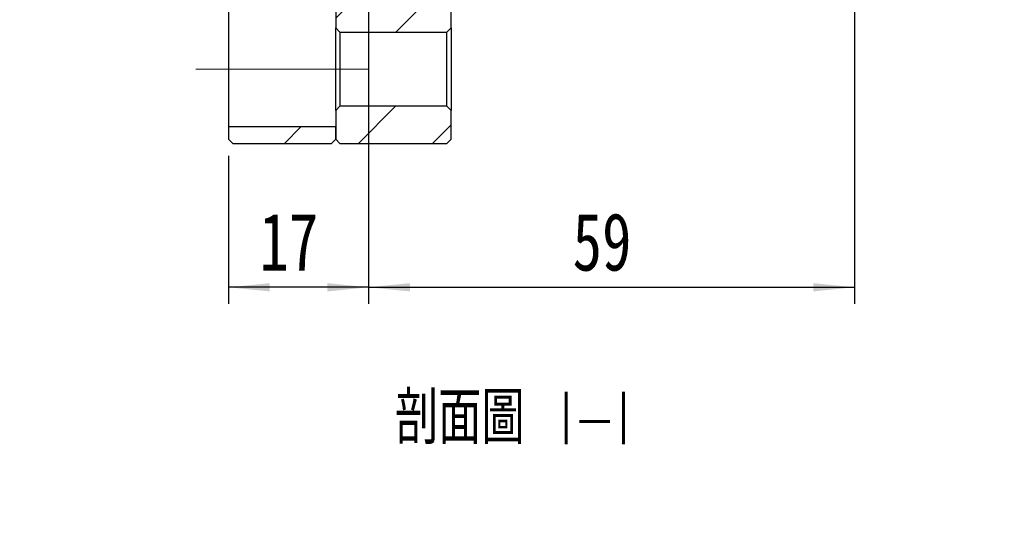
# Model space of a CAD drawing. Header units: millimetres. Extents: x 5 to 295, y 52 to 184.
# Tile 7 of 9: x 227 to 287, y 54 to 85. Entities that reach past the tile are written whole.
import ezdxf

# ---------------------------------------------------------------- set-up
doc = ezdxf.new("R2010")
doc.units = ezdxf.units.MM
doc.linetypes.add('CENTERX2', pattern=[20.32, 12.7, -2.54, 2.54, -2.54])
doc.layers.add('FORMAT', color=7, linetype='Continuous')
doc.styles.add('SLDTEXTSTYLE0', font='TXT', dxfattribs={"width": 0.75})
doc.styles.add('SLDTEXTSTYLE3', font='TXT', dxfattribs={"width": 0.75, "bigfont": 'bigfont'})
doc.dimstyles.new('SLDDIMSTYLE0', dxfattribs={"dimtxt": 3.5, "dimasz": 2.5, "dimexe": 0, "dimexo": 0.0625, "dimgap": 0.875, "dimtad": 1, "dimlfac": 2, "dimrnd": 1e-09, "dimzin": 12, "dimdsep": 46, "dimtxsty": 'SLDTEXTSTYLE0', "dimsah": 1, "dimcen": 0.09, "dimadec": 0, "dimazin": 3, "dimtfac": 1, "dimtofl": 0, "dimtmove": 0, "dimatfit": 3, "dimfxl": 1, "dimfrac": 2, "dimtolj": 1, "dimtzin": 12, "dimarcsym": 0})

# ---------------------------------------------------------------- blocks, each defined once
blk = doc.blocks.new('_D_8')
at = {"layer": 'FORMAT', "color": 7}
for p, q in [((248.293, 92.802), (248.293, 67.32)), ((239.793, 76.302), (239.793, 67.32)), ((248.293, 68.32), (239.793, 68.32))]:
    blk.add_line(p, q, dxfattribs=at)
for points in [[(239.793, 68.32), (242.293, 68.07), (242.293, 68.57)], [(248.293, 68.32), (245.793, 68.57), (245.793, 68.07)]]:
    blk.add_solid(points, dxfattribs=at)
at = {"layer": 'FORMAT', "color": 7, "insert": (241.662, 72.832), "char_height": 3.5, "attachment_point": 1, "style": 'SLDTEXTSTYLE0'}
blk.add_mtext('17', dxfattribs=at)
blk = doc.blocks.new('_D_9')
at = {"layer": 'FORMAT', "color": 7}
for p, q in [((248.293, 92.802), (248.293, 67.32)), ((277.793, 90.052), (277.793, 67.32)), ((248.293, 68.32), (277.793, 68.32))]:
    blk.add_line(p, q, dxfattribs=at)
for points in [[(248.293, 68.32), (250.793, 68.07), (250.793, 68.57)], [(277.793, 68.32), (275.293, 68.57), (275.293, 68.07)]]:
    blk.add_solid(points, dxfattribs=at)
at = {"layer": 'FORMAT', "color": 7, "insert": (260.674, 72.832), "char_height": 3.5, "attachment_point": 1, "style": 'SLDTEXTSTYLE0'}
blk.add_mtext('59', dxfattribs=at)

msp = doc.modelspace()

# ---------------------------------------------------------------- hatches: boundary and pattern name
at = {"layer": 'FORMAT', "linetype": 'Continuous', "lineweight": 18}
h = msp.add_hatch(dxfattribs=at)
h.set_pattern_fill('ANSI31', color=256, style=0)
h.paths.add_polyline_path([(267.943243, 90.301724), (264.793243, 90.301724), (264.793243, 90.551724), (263.543243, 90.551724), (263.293243, 90.301724), (263.293243, 88.551724), (246.543243, 88.551724), (246.293243, 88.301724), (246.293243, 84.051724), (246.543243, 83.801724), (253.043243, 83.801724), (253.293243, 84.051724), (253.293243, 85.801724), (268.043243, 85.801724), (268.293243, 86.051724), (268.293243, 89.951724)], flags=0)
h = msp.add_hatch(dxfattribs=at)
h.set_pattern_fill('ANSI31', color=256, style=0)
h.paths.add_polyline_path([(246.293243, 77.301724), (246.543243, 77.051724), (253.043243, 77.051724), (253.293243, 77.301724), (253.293243, 79.051724), (253.043243, 79.301724), (246.543243, 79.301724), (246.293243, 79.051724)], flags=0)
h = msp.add_hatch(dxfattribs=at)
h.set_pattern_fill('ANSI31', color=256, style=0)
h.paths.add_polyline_path([(246.043243, 77.051724), (246.293243, 77.301724), (246.293243, 78.051724), (239.793243, 78.051724), (239.793243, 77.301724), (240.043243, 77.051724)], flags=0)

# ---------------------------------------------------------------- linework, layer by layer
at = {"color": 7, "linetype": 'Continuous', "lineweight": 25}
for p, q in [((246.293243, 88.301724), (246.293243, 84.051724)), ((253.293243, 84.051724), (253.293243, 85.801724)), ((239.793243, 85.051724), (239.793243, 78.051724)), ((246.543243, 83.801724), (246.293243, 84.051724)), ((246.293243, 79.051724), (246.293243, 84.051724)), ((246.543243, 83.801724), (253.043243, 83.801724)), ((246.543243, 83.801724), (246.543243, 79.301723)), ((253.293243, 84.051724), (253.043243, 83.801724)), ((253.043243, 79.301723), (253.043243, 83.801724)), ((253.293243, 84.051724), (253.293243, 79.051724)), ((246.293243, 79.051724), (246.543243, 79.301723)), ((246.293243, 79.051724), (246.293243, 77.301723)), ((253.043243, 79.301723), (246.543243, 79.301723)), ((253.043243, 79.301723), (253.293243, 79.051724)), ((253.293243, 77.301723), (253.293243, 79.051724)), ((246.293243, 78.051724), (239.793243, 78.051724)), ((239.793243, 78.051724), (239.793243, 77.301723)), ((246.293243, 77.301723), (246.293243, 78.051724)), ((240.043243, 77.051724), (239.793243, 77.301723)), ((246.293243, 77.301723), (246.043243, 77.051724)), ((246.543243, 77.051724), (246.293243, 77.301723)), ((253.293243, 77.301723), (253.043243, 77.051724)), ((240.043243, 77.051724), (246.043243, 77.051724)), ((246.543243, 77.051724), (253.043243, 77.051724))]:
    msp.add_line(p, q, dxfattribs=at)
at = {"layer": 'FORMAT', "color": 7, "linetype": 'CENTERX2', "lineweight": 18}
msp.add_line((248.293243, 81.551724), (237.793243, 81.551724), dxfattribs=at)

# ---------------------------------------------------------------- texts
at = {"layer": 'FORMAT', "insert": (257.029096, 61.985566), "char_height": 3.175, "attachment_point": 2, "style": 'SLDTEXTSTYLE3'}
msp.add_mtext('\\M+19655\\M+196CA\\M+19AA4 I-I', dxfattribs=at)

# ---------------------------------------------------------------- dimensions: what is measured, and where the dimension line sits
at = {"layer": 'FORMAT', "color": 7}
for base, p2, picture, middle in [((239.793243, 68.320102), (239.793243, 77.301724), '_D_8', (244.248232, 68.320102)), ((277.793243, 68.320102), (277.793243, 91.051724), '_D_9', (263.26033, 68.320102))]:
    dim = msp.add_linear_dim(base=base, p1=(248.293243, 93.801724), p2=p2, dimstyle='SLDDIMSTYLE0', dxfattribs=at)
    dim.commit()
    dim.dimension.update_dxf_attribs({"geometry": picture, "text_midpoint": middle, "dimtype": 160})

doc.saveas('drawing.dxf')
